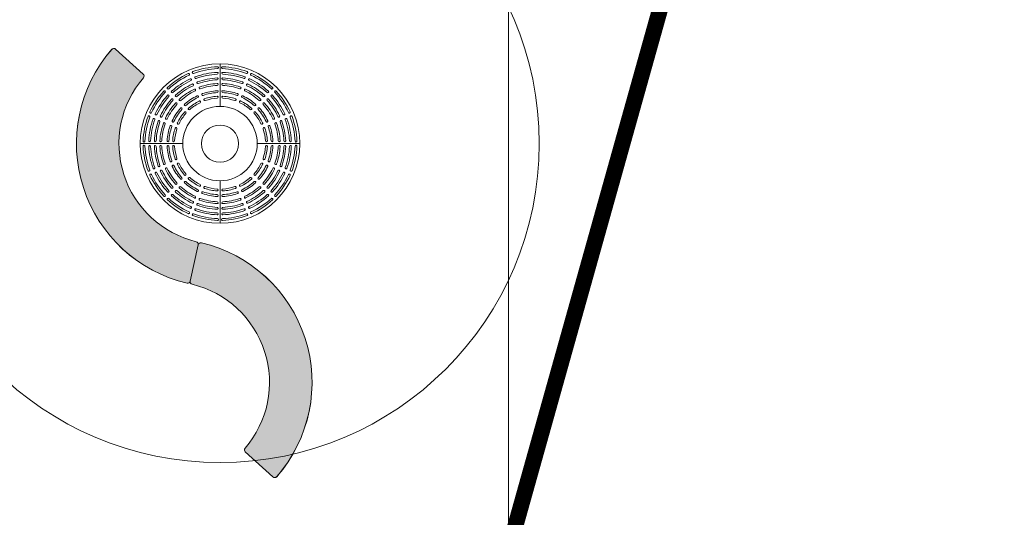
# Model space of a CAD drawing. Header units: millimetres. Extents: x 747415 to 1601423, y -236173 to 551995.
# Tile 184 of 256: x 1082421 to 1091656, y 12675 to 17348. Entities that reach past the tile are written whole.
import ezdxf
from ezdxf.enums import TextEntityAlignment as Align
from ezdxf.lldxf.tags import DXFTag

# ---------------------------------------------------------------- set-up
doc = ezdxf.new("R2010")
doc.units = ezdxf.units.MM
doc.header["$LTSCALE"] = 100
doc.header["$MEASUREMENT"] = 0
for name, color, linetype, lineweight in [('T--L9042_BOMEN', 84, 'CONTINUOUS', 0), ('T--L9064_ICT', 170, 'ICT_LEIDING', 0), ('T--L9071_TERREINMEUBILAIR_Bank', 250, 'CONTINUOUS', 0), ('T--L9072_BEWEGWIJZERING_Route_Dex_gebouw_vm', 240, 'CONTINUOUS', 0)]:
    doc.layers.add(name, color=color, linetype=linetype, lineweight=lineweight)
doc.layers.add('T--L9064_Glasvezel', color=54, linetype='CONTINUOUS')
doc.styles.get("Standard").update_dxf_attribs({"font": 'arial.ttf'})
doc.styles.add('vddonk Arial', font='arial.ttf')
tags = doc.linetypes.add('ICT_LEIDING', pattern='A,12.7,-5.08,["ICT",Standard,S=2.54,R=0,X=-2.54,Y=-1.27],-7.62', length=25.4).pattern_tags.tags
tags[6] = DXFTag(74, 10)
doc.dimstyles.new('Gebr vd Donk', dxfattribs={"dimtxt": 1.5, "dimasz": 1.5, "dimexe": 0, "dimexo": 0, "dimgap": 0.3, "dimtad": 1, "dimdec": 1, "dimzin": 0, "dimdsep": 46, "dimtxsty": 'vddonk Arial', "dimcen": 0.1, "dimclrd": 6, "dimclre": 6, "dimclrt": 6, "dimadec": 0, "dimazin": 0, "dimtfac": 1, "dimtdec": 1, "dimtmove": 0, "dimatfit": 0, "dimfxl": 1, "dimtolj": 1, "dimtzin": 0, "dimlwd": 18, "dimlwe": 18, "dimarcsym": 0})

# ---------------------------------------------------------------- blocks, each defined once
blk = doc.blocks.new('Loop Arc geel')
at = {"layer": 'T--L9071_TERREINMEUBILAIR_Bank'}
h = blk.add_hatch(color=9, dxfattribs=at)
h.dxf.hatch_style = 1
edge = h.paths.add_edge_path()
edge.add_line((0.1595085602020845, -0.0721044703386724), (-0.1595085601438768, 0.07210447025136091))
edge.add_ellipse((-0.1698063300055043, 0.04932387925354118), major_axis=(-0.02499998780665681, 0), ratio=1, start_angle=245.675062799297, end_angle=332.7364702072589)
edge.add_ellipse((-1.047651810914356, 0.4735819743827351), major_axis=(-0.9499995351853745, 0), ratio=1, start_angle=37.10569759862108, end_angle=154.2444279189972, ccw=False)
edge.add_ellipse((-1.824833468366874, -0.1151423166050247), major_axis=(-0.02499998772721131, 0), ratio=1, start_angle=218.6136553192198, end_angle=305.6750627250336)
edge.add_line((-1.839413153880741, -0.09483389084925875), (-2.123810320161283, -0.2990063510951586))
edge.add_ellipse((-2.10923063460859, -0.3193147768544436), major_axis=(-0.024999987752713, 0), ratio=1, start_angle=-54.32493720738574, end_angle=37.83728885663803)
edge.add_ellipse((-1.047651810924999, 0.4735819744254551), major_axis=(-1.34999933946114, 0), ratio=1, start_angle=36.77619521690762, end_angle=154.6139691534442)
edge.add_ellipse((0.1492107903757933, -0.09488506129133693), major_axis=(-0.02499998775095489, 0), ratio=1, start_angle=155.6750628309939, end_angle=245.6750628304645)
at = {"layer": 'T--L9071_TERREINMEUBILAIR_Bank', "extrusion": (0, 0, -1)}
blk.add_lwpolyline([(-0.1595085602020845, -0.0721044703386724), (0.1595085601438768, 0.07210447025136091, -0.3992701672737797), (0.1920290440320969, 0.06077596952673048, 0.5608223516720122), (1.805299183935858, -0.0995406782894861, -0.3992701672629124), (1.839413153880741, -0.09483389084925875), (2.123810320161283, -0.2990063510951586, -0.4253104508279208), (2.128974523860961, -0.3346502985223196, -0.5648387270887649), (-0.171991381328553, -0.1051828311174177, -0.4142135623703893)], format="xyb", close=True, dxfattribs=at)
blk = doc.blocks.new('Loop Arc oranje')
at = {"layer": 'T--L9071_TERREINMEUBILAIR_Bank'}
h = blk.add_hatch(color=9, dxfattribs=at)
h.dxf.hatch_style = 1
edge = h.paths.add_edge_path()
edge.add_ellipse((0.1462057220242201, 0.09945311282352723), major_axis=(-0.02499998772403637, 0), ratio=1, start_angle=116.0967354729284, end_angle=208.2589615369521)
edge.add_ellipse((-1.032508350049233, -0.5057476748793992), major_axis=(-1.34999933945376, 0), ratio=1, start_angle=207.1978678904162, end_angle=325.0356418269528)
edge.add_ellipse((-2.118095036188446, 0.2539472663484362), major_axis=(-0.02499998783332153, 0), ratio=1, start_angle=-33.90326456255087, end_angle=56.09673543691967)
edge.add_line((-2.132039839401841, 0.2331977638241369), (-1.841465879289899, 0.03791613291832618))
edge.add_ellipse((-1.827521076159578, 0.05866563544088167), major_axis=(-0.02499998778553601, 0), ratio=1, start_angle=56.09673559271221, end_angle=143.1581430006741)
edge.add_ellipse((-1.032508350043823, -0.5057476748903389), major_axis=(-0.9499995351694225, 0), ratio=1, start_angle=207.5273702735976, end_angle=324.6661005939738, ccw=False)
edge.add_ellipse((-0.1682001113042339, -0.05455050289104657), major_axis=(-0.02499998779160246, 0), ratio=1, start_angle=29.03532803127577, end_angle=116.0967354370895)
edge.add_line((-0.1572029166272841, -0.07700180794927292), (0.1572029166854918, 0.0770018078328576))
at = {"layer": 'T--L9071_TERREINMEUBILAIR_Bank', "extrusion": (0, 0, -1)}
blk.add_lwpolyline([(-0.1572029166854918, 0.0770018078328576, -0.4253104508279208), (-0.1682261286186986, 0.1112895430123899, -0.5648387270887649), (2.138844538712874, 0.2678920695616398, -0.4142135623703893), (2.132039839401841, 0.2331977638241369), (1.841465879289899, 0.03791613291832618, -0.3992701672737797), (1.807513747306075, 0.04367543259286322, 0.5608223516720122), (0.1900581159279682, -0.06668421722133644, -0.3992701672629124), (0.1572029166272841, -0.07700180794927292)], format="xyb", close=True, dxfattribs=at)
blk = doc.blocks.new('boom nieuw')
at = {"layer": 'T--L9042_BOMEN'}
for centre, radius in [((-2.842170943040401e-14, 8.575259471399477e-07), 0.4287631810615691), ((0, 0), 0.025)]:
    blk.add_circle(centre, radius, dxfattribs=at)
blk = doc.blocks.new('Boomrooster diameter700-1500')
at = {"layer": 'T--L9071_TERREINMEUBILAIR_Bank', "lineweight": 0, "flags": 128}
for points in [[(0, 0.3500000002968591), (0, 0.7500000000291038)], [(-0.75, -2.91038304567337e-11), (-0.3500000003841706, -8.731149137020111e-11)], [(0.3500000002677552, -2.91038304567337e-11), (0.7499999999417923, -8.731149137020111e-11)], [(-5.820766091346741e-11, -0.7499999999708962), (-5.820766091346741e-11, -0.3500000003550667)]]:
    blk.add_lwpolyline(points, dxfattribs=at)
for points in [[(-0.4825779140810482, 0.5151638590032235, -0.08034076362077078), (-0.2912747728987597, 0.6429885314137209, 0.4037046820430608), (-0.2868235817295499, 0.654306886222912), (-0.2868166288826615, 0.6542901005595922, 0.4248013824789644), (-0.298550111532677, 0.6589045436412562, 0.08034031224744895), (-0.4944982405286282, 0.5279761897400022, 0.4248013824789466), (-0.4947252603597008, 0.5153699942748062), (-0.4947381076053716, 0.5153828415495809, 0.403704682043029)], [(-0.2486991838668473, 0.6606239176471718, -0.08034076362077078), (-0.02304174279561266, 0.7055099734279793, 0.4037046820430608), (-0.01459803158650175, 0.7142633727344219), (-0.01459803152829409, 0.7142452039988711, 0.4248013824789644), (-0.02367248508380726, 0.7229986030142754, 0.08034031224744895), (-0.254809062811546, 0.6770226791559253, 0.4248013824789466), (-0.2598429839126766, 0.6654629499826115), (-0.259849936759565, 0.6654797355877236, 0.403704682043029)], [(-0.01750000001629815, 0.6614112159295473, 0.4258841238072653), (-0.02660655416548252, 0.6701633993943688, 0.07849501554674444), (-0.2318791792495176, 0.6293321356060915, 0.4258841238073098), (-0.2369432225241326, 0.617761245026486), (-0.2369501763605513, 0.617778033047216, 0.4026388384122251), (-0.2258295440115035, 0.61291105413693, -0.07849556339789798), (-0.02591161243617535, 0.6526772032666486, 0.4026388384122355), (-0.01750000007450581, 0.6614293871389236)], [(0.02304174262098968, 0.7055099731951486, -0.08034076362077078), (0.2486991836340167, 0.6606239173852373, 0.4037046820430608), (0.2598499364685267, 0.6654797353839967), (0.2598429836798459, 0.665462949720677, 0.4248013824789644), (0.2548090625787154, 0.6770226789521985, 0.08034031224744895), (0.02367248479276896, 0.722998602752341, 0.4248013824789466), (0.01459803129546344, 0.7142452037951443), (0.01459803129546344, 0.7142633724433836, 0.403704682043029)], [(0.2369432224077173, 0.6177612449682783, 0.4258841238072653), (0.2318791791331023, 0.6293321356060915, 0.07849501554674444), (0.02660655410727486, 0.6701633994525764, 0.4258841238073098), (0.01750000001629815, 0.6614112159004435), (0.01749999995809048, 0.661429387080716, 0.4026388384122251), (0.02591161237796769, 0.6526772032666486, -0.07849556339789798), (0.2258295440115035, 0.6129110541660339, 0.4026388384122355), (0.2369501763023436, 0.6177780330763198)], [(0.2912747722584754, 0.6429885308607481, -0.08034076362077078), (0.4825779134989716, 0.515163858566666, 0.4037046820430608), (0.4947381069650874, 0.5153828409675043), (0.4947252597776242, 0.5153699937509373, 0.4248013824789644), (0.4944982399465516, 0.5279761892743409, 0.08034031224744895), (0.2985501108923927, 0.6589045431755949, 0.4248013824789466), (0.2868166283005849, 0.6542900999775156), (0.2868235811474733, 0.654306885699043, 0.403704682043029)], [(-0.2692790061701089, 0.6043673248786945, 0.4258841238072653), (-0.2810416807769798, 0.6089683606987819, 0.07849501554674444), (-0.4550634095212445, 0.4926907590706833, 0.4258841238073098), (-0.4553139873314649, 0.4800627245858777), (-0.4553268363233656, 0.4800755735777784, 0.4026388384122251), (-0.4431901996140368, 0.4798347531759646, -0.07849556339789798), (-0.2737079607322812, 0.593079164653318, 0.4026388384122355), (-0.2692859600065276, 0.6043841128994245)], [(-0.4060573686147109, 0.4426595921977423, -0.07677517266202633), (-0.2535727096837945, 0.544546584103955, 0.4016455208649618), (-0.2491778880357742, 0.5558389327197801), (-0.2491709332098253, 0.5558221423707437, 0.4268946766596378), (-0.260960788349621, 0.5604105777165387, 0.07677452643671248), (-0.4178864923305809, 0.4555561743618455, 0.4268946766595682), (-0.4181591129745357, 0.4429078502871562), (-0.4181719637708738, 0.4429207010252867, 0.4016455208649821)], [(-0.205749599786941, 0.564355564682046, -0.07677517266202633), (-0.02588168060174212, 0.6001335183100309, 0.4016455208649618), (-0.01750000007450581, 0.6088844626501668), (-0.01750000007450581, 0.6088662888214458, 0.4268946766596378), (-0.02663648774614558, 0.6176172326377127, 0.07677452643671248), (-0.2117429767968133, 0.5807972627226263, 0.4268946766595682), (-0.2168351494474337, 0.569216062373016), (-0.2168421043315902, 0.5692328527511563, 0.4016455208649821)], [(-0.1856717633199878, 0.5157904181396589, -0.07473069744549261), (-0.02584610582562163, 0.5475817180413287, 0.4004656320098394), (-0.01750000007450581, 0.5563310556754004), (-0.01750000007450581, 0.5563128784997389, 0.4280969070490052), (-0.02667206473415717, 0.5650622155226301, 0.07472992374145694), (-0.1915981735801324, 0.5322563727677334, 0.4280969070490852), (-0.1967238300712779, 0.520663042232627), (-0.1967307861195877, 0.5206798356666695, 0.4004656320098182)], [(0.02588168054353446, 0.6001335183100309, -0.07677517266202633), (0.2057495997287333, 0.5643555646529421, 0.4016455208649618), (0.2168421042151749, 0.569232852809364), (0.2168351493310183, 0.5692160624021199, 0.4268946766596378), (0.2117429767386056, 0.5807972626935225, 0.07677452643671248), (0.02663648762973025, 0.6176172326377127, 0.4268946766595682), (0.01749999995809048, 0.6088662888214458), (0.01750000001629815, 0.6088844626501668, 0.4016455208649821)], [(0.02584610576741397, 0.5475817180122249, -0.07473069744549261), (0.1856717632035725, 0.515790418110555, 0.4004656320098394), (0.1967307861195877, 0.5206798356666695), (0.1967238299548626, 0.5206630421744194, 0.4280969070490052), (0.1915981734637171, 0.5322563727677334, 0.07472992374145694), (0.02667206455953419, 0.5650622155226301, 0.4280969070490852), (0.01749999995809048, 0.5563128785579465), (0.01750000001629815, 0.5563310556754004, 0.4004656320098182)], [(0.2535727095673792, 0.5445465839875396, -0.07677517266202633), (0.4060573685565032, 0.4426595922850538, 0.4016455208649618), (0.4181719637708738, 0.4429207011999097), (0.418159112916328, 0.4429078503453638, 0.4268946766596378), (0.4178864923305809, 0.4555561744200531, 0.07677452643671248), (0.2609607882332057, 0.560410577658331, 0.4268946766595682), (0.2491709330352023, 0.5558221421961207), (0.2491778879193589, 0.5558389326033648, 0.4016455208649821)], [(0.4553139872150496, 0.4800627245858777, 0.4258841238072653), (0.4550634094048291, 0.4926907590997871, 0.07849501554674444), (0.2810416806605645, 0.6089683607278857, 0.4258841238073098), (0.2692790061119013, 0.6043673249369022), (0.2692859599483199, 0.6043841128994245, 0.4026388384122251), (0.2737079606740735, 0.593079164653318, -0.07849556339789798), (0.4431901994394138, 0.4798347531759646, 0.4026388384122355), (0.4553268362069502, 0.4800755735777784)], [(-0.6429885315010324, 0.2912747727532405, -0.08034076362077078), (-0.5151638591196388, 0.4825779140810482, 0.4037046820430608), (-0.5153828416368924, 0.4947381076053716), (-0.5153699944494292, 0.4947252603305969, 0.4248013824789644), (-0.5279761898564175, 0.4944982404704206, 0.08034031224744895), (-0.658904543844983, 0.2985501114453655, 0.4248013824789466), (-0.6542901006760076, 0.28681662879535), (-0.6543068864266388, 0.2868235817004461, 0.403704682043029)], [(-0.3689227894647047, 0.4054747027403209, -0.07473069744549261), (-0.2334291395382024, 0.4960086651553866, 0.4004656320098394), (-0.2290665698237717, 0.507285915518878), (-0.2290596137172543, 0.5072691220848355, 0.4280969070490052), (-0.2408817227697, 0.5118424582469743, 0.07472992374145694), (-0.3806993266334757, 0.4184193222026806, 0.4280969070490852), (-0.3809982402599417, 0.4057469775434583), (-0.3810110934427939, 0.4057598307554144, 0.4004656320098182)], [(-0.1599094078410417, 0.4534460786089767, -0.07146497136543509), (-0.02578927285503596, 0.4801242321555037, 0.398582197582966), (-0.01750000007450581, 0.4888707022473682), (-0.01750000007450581, 0.4888525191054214, 0.4300202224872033), (-0.02672890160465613, 0.4975989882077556, 0.07146397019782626), (-0.16572860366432, 0.4699502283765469, 0.4300202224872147), (-0.1709078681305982, 0.4583377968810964), (-0.1709148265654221, 0.4583545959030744, 0.3985821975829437)], [(0.02578927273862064, 0.4801242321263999, -0.07146497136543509), (0.159909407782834, 0.4534460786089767, 0.398582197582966), (0.1709148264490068, 0.4583545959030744), (0.1709078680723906, 0.4583377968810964, 0.4300202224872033), (0.1657286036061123, 0.4699502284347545, 0.07146397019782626), (0.02672890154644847, 0.4975989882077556, 0.4300202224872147), (0.01749999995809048, 0.4888525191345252), (0.01749999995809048, 0.4888707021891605, 0.3985821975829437)], [(0.2334291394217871, 0.4960086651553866, -0.07473069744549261), (0.368922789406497, 0.4054747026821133, 0.4004656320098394), (0.3810110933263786, 0.4057598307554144), (0.380998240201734, 0.4057469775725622, 0.4280969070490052), (0.3806993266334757, 0.418419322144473, 0.07472992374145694), (0.2408817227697, 0.5118424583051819, 0.4280969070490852), (0.2290596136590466, 0.5072691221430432), (0.2290665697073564, 0.5072859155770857, 0.4004656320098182)], [(0.5151638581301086, 0.4825779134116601, -0.08034076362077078), (0.6429885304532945, 0.2912747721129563, 0.4037046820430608), (0.6543068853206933, 0.2868235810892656), (0.6542900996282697, 0.286816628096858, 0.4248013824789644), (0.6589045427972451, 0.2985501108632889, 0.08034031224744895), (0.5279761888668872, 0.4944982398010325, 0.4248013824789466), (0.515369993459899, 0.494725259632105), (0.5153828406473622, 0.4947381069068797, 0.403704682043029)], [(-0.4800627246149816, 0.4553139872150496, 0.4258841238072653), (-0.4926907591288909, 0.4550634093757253, 0.07849501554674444), (-0.6089683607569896, 0.2810416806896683, 0.4258841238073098), (-0.604367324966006, 0.2692790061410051), (-0.604384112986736, 0.2692859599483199, 0.4026388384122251), (-0.5930791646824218, 0.2737079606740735, -0.07849556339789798), (-0.4798347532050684, 0.4431901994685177, 0.4026388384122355), (-0.4800755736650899, 0.4553268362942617)], [(-0.5445465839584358, 0.2535727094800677, -0.07677517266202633), (-0.4426595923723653, 0.406057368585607, 0.4016455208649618), (-0.4429207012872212, 0.4181719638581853), (-0.442907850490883, 0.4181591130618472, 0.4268946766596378), (-0.4555561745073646, 0.4178864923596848, 0.07677452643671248), (-0.5604105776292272, 0.2609607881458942, 0.4268946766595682), (-0.5558221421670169, 0.2491709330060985), (-0.555838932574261, 0.2491778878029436, 0.4016455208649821)], [(-0.496008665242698, 0.2334291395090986, -0.07473069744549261), (-0.4054747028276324, 0.3689227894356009, 0.4004656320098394), (-0.4057598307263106, 0.3810110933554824), (-0.405746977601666, 0.3809982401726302, 0.4280969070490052), (-0.4184193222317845, 0.3806993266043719, 0.07472992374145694), (-0.5118424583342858, 0.2408817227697, 0.4280969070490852), (-0.5072691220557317, 0.2290596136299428), (-0.5072859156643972, 0.2290665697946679, 0.4004656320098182)], [(-0.3212633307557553, 0.3577348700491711, -0.07146497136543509), (-0.2075617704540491, 0.4337078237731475, 0.398582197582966), (-0.2032506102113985, 0.4449606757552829), (-0.2032436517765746, 0.4449438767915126, 0.4300202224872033), (-0.215117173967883, 0.4494928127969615, 0.07146397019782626), (-0.3329554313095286, 0.3707558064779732, 0.4300202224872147), (-0.3332965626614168, 0.3580452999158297), (-0.3333094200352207, 0.3580581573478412, 0.3985821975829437)], [(-0.2841224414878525, 0.320514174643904, -0.0682226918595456), (-0.187387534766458, 0.3851503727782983, 0.3967138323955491), (-0.1831272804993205, 0.3963786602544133), (-0.1831203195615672, 0.3963618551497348, 0.4319332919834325), (-0.195044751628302, 0.4008862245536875, 0.06822143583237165), (-0.2957301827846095, 0.3336103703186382, 0.4319332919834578), (-0.2961134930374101, 0.3208622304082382), (-0.2961263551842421, 0.3208750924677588, 0.3967138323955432)], [(-0.1398394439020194, 0.4048454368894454, -0.0682226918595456), (-0.02573284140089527, 0.4275426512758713, 0.3967138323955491), (-0.01750000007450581, 0.4362859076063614), (-0.01750000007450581, 0.4362677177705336, 0.4319332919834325), (-0.02678533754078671, 0.4450109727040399, 0.06822143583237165), (-0.1455519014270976, 0.4213868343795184, 0.4319332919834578), (-0.1507845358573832, 0.4097557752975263), (-0.1507914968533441, 0.4097725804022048, 0.3967138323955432)], [(0.02573284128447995, 0.427542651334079, -0.0682226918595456), (0.1398394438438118, 0.4048454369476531, 0.3967138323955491), (0.1507914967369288, 0.4097725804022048), (0.1507845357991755, 0.4097557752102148, 0.4319332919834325), (0.14555190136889, 0.4213868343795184, 0.06822143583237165), (0.02678533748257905, 0.4450109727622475, 0.4319332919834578), (0.01749999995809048, 0.4362677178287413), (0.01749999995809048, 0.4362859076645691, 0.3967138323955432)], [(0.1873875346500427, 0.385150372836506, -0.0682226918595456), (0.2841224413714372, 0.3205141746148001, 0.3967138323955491), (0.2961263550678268, 0.3208750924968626), (0.2961134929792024, 0.3208622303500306, 0.4319332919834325), (0.2957301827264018, 0.3336103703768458, 0.06822143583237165), (0.1950447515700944, 0.4008862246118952, 0.4319332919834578), (0.1831203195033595, 0.3963618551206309), (0.1831272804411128, 0.3963786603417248, 0.3967138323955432)], [(0.2075617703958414, 0.4337078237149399, -0.07146497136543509), (0.32126333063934, 0.3577348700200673, 0.398582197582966), (0.3333094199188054, 0.3580581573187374), (0.3332965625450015, 0.3580452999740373, 0.4300202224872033), (0.332955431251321, 0.3707558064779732, 0.07146397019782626), (0.2151171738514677, 0.4494928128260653, 0.4300202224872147), (0.2032436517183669, 0.4449438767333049), (0.2032506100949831, 0.4449606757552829, 0.3985821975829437)], [(0.4054747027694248, 0.3689227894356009, -0.07473069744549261), (0.4960086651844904, 0.2334291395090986, 0.4004656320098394), (0.5072859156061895, 0.2290665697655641), (0.5072691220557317, 0.2290596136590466, 0.4280969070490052), (0.5118424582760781, 0.2408817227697, 0.07472992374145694), (0.4184193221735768, 0.3806993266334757, 0.4280969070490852), (0.4057469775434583, 0.380998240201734), (0.4057598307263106, 0.3810110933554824, 0.4004656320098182)], [(0.44265959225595, 0.406057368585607, -0.07677517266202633), (0.5445465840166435, 0.253572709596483, 0.4016455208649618), (0.5558389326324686, 0.2491778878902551), (0.5558221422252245, 0.2491709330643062, 0.4268946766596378), (0.5604105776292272, 0.2609607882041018, 0.07677452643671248), (0.4555561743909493, 0.4178864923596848, 0.4268946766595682), (0.4429078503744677, 0.4181591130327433), (0.4429207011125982, 0.4181719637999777, 0.4016455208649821)], [(0.6043673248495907, 0.2692790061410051, 0.4258841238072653), (0.6089683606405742, 0.2810416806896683, 0.07849501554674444), (0.4926907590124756, 0.4550634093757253, 0.4258841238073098), (0.4800627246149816, 0.4553139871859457), (0.4800755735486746, 0.4553268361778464, 0.4026388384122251), (0.4798347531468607, 0.4431901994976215, -0.07849556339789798), (0.5930791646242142, 0.2737079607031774, 0.4026388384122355), (0.6043841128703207, 0.2692859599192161)], [(-0.4337078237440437, 0.2075617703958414, -0.07146497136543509), (-0.3577348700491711, 0.3212633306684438, 0.398582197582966), (-0.358058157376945, 0.3333094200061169), (-0.3580453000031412, 0.3332965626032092, 0.4300202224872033), (-0.3707558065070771, 0.3329554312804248, 0.07146397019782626), (-0.4494928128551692, 0.2151171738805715, 0.4300202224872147), (-0.4449438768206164, 0.2032436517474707), (-0.4449606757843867, 0.203250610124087, 0.3985821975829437)], [(-0.3851503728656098, 0.1873875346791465, -0.0682226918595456), (-0.320514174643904, 0.284122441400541, 0.3967138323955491), (-0.3208750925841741, 0.2961263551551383), (-0.3208622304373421, 0.2961134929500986, 0.4319332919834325), (-0.3336103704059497, 0.2957301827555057, 0.06822143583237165), (-0.400886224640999, 0.1950447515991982, 0.4319332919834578), (-0.3963618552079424, 0.1831203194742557), (-0.3963786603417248, 0.1831272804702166, 0.3967138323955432)], [(0.320514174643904, 0.2841224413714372, -0.0682226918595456), (0.3851503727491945, 0.1873875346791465, 0.3967138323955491), (0.3963786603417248, 0.1831272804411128), (0.3963618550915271, 0.1831203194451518, 0.4319332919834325), (0.4008862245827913, 0.1950447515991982, 0.06822143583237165), (0.3336103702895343, 0.2957301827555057, 0.4319332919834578), (0.3208622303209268, 0.2961134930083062), (0.3208750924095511, 0.2961263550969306, 0.3967138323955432)], [(0.3577348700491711, 0.3212633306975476, -0.07146497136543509), (0.433707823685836, 0.2075617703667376, 0.398582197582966), (0.444960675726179, 0.203250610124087), (0.4449438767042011, 0.2032436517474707, 0.4300202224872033), (0.4494928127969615, 0.2151171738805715, 0.07146397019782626), (0.3707558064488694, 0.3329554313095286, 0.4300202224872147), (0.3580452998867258, 0.3332965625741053), (0.3580581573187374, 0.3333094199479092, 0.3985821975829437)], [(-0.7055099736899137, 0.02304174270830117, -0.08034076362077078), (-0.6606239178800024, 0.2486991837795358, 0.4037046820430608), (-0.6654797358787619, 0.2598499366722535), (-0.6654629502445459, 0.2598429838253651, 0.4248013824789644), (-0.6770226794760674, 0.2548090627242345, 0.08034031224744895), (-0.7229986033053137, 0.02367248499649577, 0.4248013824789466), (-0.7142452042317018, 0.0145980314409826), (-0.7142633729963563, 0.01459803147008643, 0.403704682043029)], [(-0.6177612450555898, 0.2369432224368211, 0.4258841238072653), (-0.6293321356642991, 0.2318791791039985, 0.07849501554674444), (-0.6701633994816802, 0.02660655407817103, 0.4258841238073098), (-0.6614112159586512, 0.01750000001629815), (-0.6614293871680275, 0.01749999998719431, 0.4026388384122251), (-0.6526772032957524, 0.02591161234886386, -0.07849556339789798), (-0.6129110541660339, 0.2258295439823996, 0.4026388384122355), (-0.6177780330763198, 0.2369501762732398)], [(-0.6001335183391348, 0.02588168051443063, -0.07677517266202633), (-0.5643555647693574, 0.2057495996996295, 0.4016455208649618), (-0.5692328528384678, 0.2168421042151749), (-0.569216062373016, 0.2168351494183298, 0.4268946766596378), (-0.5807972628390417, 0.211742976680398, 0.07677452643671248), (-0.6176172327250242, 0.02663648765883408, 0.4268946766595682), (-0.6088662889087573, 0.01749999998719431), (-0.6088844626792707, 0.01749999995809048, 0.4016455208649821)], [(-0.5475817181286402, 0.02584610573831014, -0.07473069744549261), (-0.5157904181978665, 0.1856717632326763, 0.4004656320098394), (-0.520679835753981, 0.1967307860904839), (-0.5206630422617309, 0.1967238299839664, 0.4280969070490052), (-0.5322563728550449, 0.1915981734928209, 0.07472992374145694), (-0.565062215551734, 0.02667206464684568, 0.4280969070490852), (-0.5563128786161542, 0.01749999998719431), (-0.5563310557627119, 0.01749999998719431, 0.4004656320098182)], [(0.5157904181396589, 0.1856717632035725, -0.07473069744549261), (0.5475817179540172, 0.02584610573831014, 0.4004656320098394), (0.5563310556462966, 0.01750000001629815), (0.5563128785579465, 0.01750000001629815, 0.4280969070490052), (0.5650622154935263, 0.02667206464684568, 0.07472992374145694), (0.5322563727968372, 0.1915981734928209, 0.4280969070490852), (0.5206630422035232, 0.1967238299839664), (0.5206798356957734, 0.1967307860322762, 0.4004656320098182)], [(0.5643555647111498, 0.2057495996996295, -0.07677517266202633), (0.6001335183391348, 0.02588168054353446, 0.4016455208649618), (0.608884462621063, 0.01749999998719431), (0.608866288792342, 0.01749999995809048, 0.4268946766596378), (0.6176172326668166, 0.02663648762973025, 0.07677452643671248), (0.5807972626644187, 0.2117429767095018, 0.4268946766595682), (0.5692160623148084, 0.2168351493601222), (0.5692328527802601, 0.2168421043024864, 0.4016455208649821)], [(0.6614112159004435, 0.01749999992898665, 0.4258841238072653), (0.6701633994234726, 0.02660655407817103, 0.07849501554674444), (0.6293321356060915, 0.2318791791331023, 0.4258841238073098), (0.6177612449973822, 0.2369432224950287), (0.6177780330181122, 0.2369501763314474, 0.4026388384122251), (0.6129110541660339, 0.2258295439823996, -0.07849556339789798), (0.6526772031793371, 0.02591161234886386, 0.4026388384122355), (0.6614293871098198, 0.01749999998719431)], [(0.6606239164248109, 0.248699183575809, -0.08034076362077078), (0.7055099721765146, 0.0230417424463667, 0.4037046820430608), (0.7142633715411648, 0.01459803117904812), (0.7142452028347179, 0.01459803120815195, 0.4248013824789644), (0.7229986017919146, 0.02367248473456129, 0.08034031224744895), (0.6770226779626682, 0.2548090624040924, 0.4248013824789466), (0.6654629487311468, 0.2598429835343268), (0.6654797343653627, 0.2598499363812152, 0.403704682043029)], [(-0.4801242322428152, 0.02578927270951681, -0.07146497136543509), (-0.4534460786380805, 0.1599094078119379, 0.398582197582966), (-0.4583545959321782, 0.1709148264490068), (-0.4583377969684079, 0.1709078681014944, 0.4300202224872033), (-0.4699502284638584, 0.1657286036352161, 0.07146397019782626), (-0.4975989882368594, 0.02672890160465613, 0.4300202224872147), (-0.4888525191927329, 0.01749999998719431), (-0.488870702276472, 0.01749999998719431, 0.3985821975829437)], [(-0.4275426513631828, 0.02573284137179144, -0.0682226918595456), (-0.4048454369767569, 0.1398394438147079, 0.3967138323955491), (-0.4097725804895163, 0.1507914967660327), (-0.4097557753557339, 0.1507845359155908, 0.4319332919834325), (-0.4213868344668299, 0.1455519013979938, 0.06822143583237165), (-0.445010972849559, 0.02678533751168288, 0.4319332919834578), (-0.4362677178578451, 0.01749999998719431), (-0.4362859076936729, 0.01750000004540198, 0.3967138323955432)], [(0.4048454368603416, 0.1398394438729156, -0.0682226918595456), (0.4275426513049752, 0.02573284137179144, 0.3967138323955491), (0.4362859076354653, 0.01749999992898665), (0.4362677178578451, 0.01749999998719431, 0.4319332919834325), (0.4450109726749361, 0.02678533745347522, 0.06822143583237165), (0.4213868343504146, 0.1455519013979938, 0.4319332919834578), (0.4097557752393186, 0.1507845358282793), (0.4097725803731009, 0.1507914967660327, 0.3967138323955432)], [(0.4534460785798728, 0.1599094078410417, -0.07146497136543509), (0.4801242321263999, 0.02578927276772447, 0.398582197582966), (0.4888707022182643, 0.01750000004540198), (0.4888525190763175, 0.01749999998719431, 0.4300202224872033), (0.4975989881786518, 0.02672890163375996, 0.07146397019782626), (0.4699502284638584, 0.1657286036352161, 0.4300202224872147), (0.4583377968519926, 0.1709078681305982), (0.4583545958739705, 0.170914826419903, 0.3985821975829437)], [(-0.6606239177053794, -0.2486991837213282, -0.08034076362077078), (-0.7055099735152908, -0.02304174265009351, 0.4037046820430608), (-0.7142633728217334, -0.01459803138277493), (-0.7142452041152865, -0.01459803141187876, 0.4248013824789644), (-0.7229986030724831, -0.02367248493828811, 0.08034031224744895), (-0.6770226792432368, -0.2548090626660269, 0.4248013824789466), (-0.6654629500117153, -0.2598429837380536), (-0.6654797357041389, -0.2598499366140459, 0.403704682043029)], [(-0.6614112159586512, -0.01750000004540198, 0.4258841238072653), (-0.6701633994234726, -0.02660655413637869, 0.07849501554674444), (-0.6293321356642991, -0.2318791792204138, 0.4258841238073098), (-0.6177612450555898, -0.2369432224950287), (-0.6177780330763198, -0.2369501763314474, 0.4026388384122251), (-0.6129110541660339, -0.2258295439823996, -0.07849556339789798), (-0.6526772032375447, -0.02591161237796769, 0.4026388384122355), (-0.6614293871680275, -0.01750000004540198)], [(-0.5643555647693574, -0.2057495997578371, -0.07677517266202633), (-0.6001335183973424, -0.02588168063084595, 0.4016455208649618), (-0.6088844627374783, -0.01750000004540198), (-0.6088662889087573, -0.01750000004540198, 0.4268946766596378), (-0.6176172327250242, -0.02663648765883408, 0.07677452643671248), (-0.5807972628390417, -0.2117429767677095, 0.4268946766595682), (-0.5692160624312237, -0.2168351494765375), (-0.5692328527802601, -0.2168421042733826, 0.4016455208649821)], [(-0.5157904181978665, -0.185671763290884, -0.07473069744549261), (-0.5475817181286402, -0.0258461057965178, 0.4004656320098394), (-0.5563310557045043, -0.01750000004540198), (-0.5563128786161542, -0.01750000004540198, 0.4280969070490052), (-0.5650622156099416, -0.02667206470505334, 0.07472992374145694), (-0.5322563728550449, -0.1915981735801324, 0.4280969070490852), (-0.5206630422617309, -0.1967238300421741), (-0.520679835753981, -0.1967307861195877, 0.4004656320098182)], [(-0.4534460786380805, -0.1599094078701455, -0.07146497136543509), (-0.4801242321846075, -0.02578927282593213, 0.398582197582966), (-0.488870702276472, -0.01750000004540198), (-0.4888525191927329, -0.01750000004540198, 0.4300202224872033), (-0.4975989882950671, -0.02672890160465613, 0.07146397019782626), (-0.469950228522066, -0.16572860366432, 0.4300202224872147), (-0.4583377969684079, -0.1709078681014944), (-0.4583545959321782, -0.1709148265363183, 0.3985821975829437)], [(-0.4048454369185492, -0.1398394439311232, -0.0682226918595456), (-0.4275426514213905, -0.02573284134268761, 0.3967138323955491), (-0.4362859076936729, -0.01749999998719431), (-0.4362677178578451, -0.01750000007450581, 0.4319332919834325), (-0.4450109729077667, -0.02678533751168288, 0.06822143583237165), (-0.4213868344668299, -0.1455519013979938, 0.4319332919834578), (-0.4097557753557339, -0.1507845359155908), (-0.4097725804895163, -0.1507914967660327, 0.3967138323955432)], [(0.4275426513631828, -0.02573284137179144, -0.0682226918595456), (0.4048454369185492, -0.1398394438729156, 0.3967138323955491), (0.4097725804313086, -0.1507914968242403), (0.4097557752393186, -0.150784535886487, 0.4319332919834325), (0.4213868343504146, -0.1455519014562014, 0.06822143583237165), (0.4450109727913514, -0.02678533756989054, 0.4319332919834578), (0.4362677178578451, -0.01750000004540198), (0.4362859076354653, -0.01750000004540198, 0.3967138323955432)], [(0.4801242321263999, -0.02578927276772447, -0.07146497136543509), (0.4534460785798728, -0.1599094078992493, 0.398582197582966), (0.4583545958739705, -0.1709148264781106), (0.4583377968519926, -0.1709078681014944, 0.4300202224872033), (0.4699502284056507, -0.1657286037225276, 0.07146397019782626), (0.4975989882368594, -0.02672890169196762, 0.4300202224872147), (0.4888525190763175, -0.01750000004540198), (0.4888707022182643, -0.01749999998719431, 0.3985821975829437)], [(0.5475817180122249, -0.0258461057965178, -0.07473069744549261), (0.5157904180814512, -0.1856717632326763, 0.4004656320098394), (0.5206798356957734, -0.1967307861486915), (0.5206630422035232, -0.1967238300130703, 0.4280969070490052), (0.5322563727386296, -0.1915981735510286, 0.07472992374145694), (0.5650622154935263, -0.02667206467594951, 0.4280969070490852), (0.5563128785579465, -0.01750000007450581), (0.5563310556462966, -0.01750000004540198, 0.4004656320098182)], [(0.6001335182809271, -0.02588168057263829, -0.07677517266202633), (0.5643555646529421, -0.2057495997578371, 0.4016455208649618), (0.5692328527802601, -0.2168421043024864), (0.5692160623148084, -0.2168351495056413, 0.4268946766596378), (0.5807972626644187, -0.2117429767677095, 0.07677452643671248), (0.6176172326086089, -0.02663648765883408, 0.4268946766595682), (0.608866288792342, -0.01750000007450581), (0.608884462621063, -0.01750000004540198, 0.4016455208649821)], [(0.6177612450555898, -0.2369432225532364, 0.4258841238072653), (0.6293321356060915, -0.2318791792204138, 0.07849501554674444), (0.6701633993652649, -0.02660655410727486, 0.4258841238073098), (0.6614112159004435, -0.01750000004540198), (0.6614293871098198, -0.01750000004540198, 0.4026388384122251), (0.6526772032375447, -0.02591161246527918, -0.07849556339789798), (0.6129110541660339, -0.2258295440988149, 0.4026388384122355), (0.6177780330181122, -0.2369501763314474)], [(0.7055099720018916, -0.02304174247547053, -0.08034076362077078), (0.6606239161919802, -0.2486991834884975, 0.4037046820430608), (0.6654797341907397, -0.2598499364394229), (0.6654629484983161, -0.2598429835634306, 0.4248013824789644), (0.6770226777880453, -0.2548090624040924, 0.08034031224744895), (0.7229986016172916, -0.02367248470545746, 0.4248013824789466), (0.7142452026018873, -0.01459803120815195), (0.7142633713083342, -0.01459803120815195, 0.403704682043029)], [(-0.320514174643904, -0.284122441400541, -0.0682226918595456), (-0.3851503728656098, -0.1873875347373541, 0.3967138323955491), (-0.3963786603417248, -0.1831272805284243), (-0.3963618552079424, -0.1831203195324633, 0.4319332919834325), (-0.4008862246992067, -0.1950447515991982, 0.06822143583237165), (-0.3336103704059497, -0.2957301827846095, 0.4319332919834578), (-0.3208622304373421, -0.2961134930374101), (-0.3208750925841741, -0.2961263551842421, 0.3967138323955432)], [(0.3851503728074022, -0.1873875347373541, -0.0682226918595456), (0.3205141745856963, -0.2841224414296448, 0.3967138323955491), (0.3208750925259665, -0.2961263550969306), (0.3208622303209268, -0.2961134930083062, 0.4319332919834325), (0.3336103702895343, -0.2957301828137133, 0.06822143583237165), (0.4008862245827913, -0.1950447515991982, 0.4319332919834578), (0.3963618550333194, -0.1831203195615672), (0.3963786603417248, -0.1831272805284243, 0.3967138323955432)], [(-0.6043673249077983, -0.2692790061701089, 0.4258841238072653), (-0.6089683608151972, -0.2810416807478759, 0.07849501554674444), (-0.4926907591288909, -0.4550634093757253, 0.4258841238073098), (-0.4800627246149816, -0.4553139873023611), (-0.4800755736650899, -0.4553268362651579, 0.4026388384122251), (-0.4798347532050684, -0.4431901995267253, -0.07849556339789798), (-0.5930791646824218, -0.2737079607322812, 0.4026388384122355), (-0.604384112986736, -0.2692859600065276)], [(-0.4426595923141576, -0.4060573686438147, -0.07677517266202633), (-0.5445465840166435, -0.2535727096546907, 0.4016455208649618), (-0.5558389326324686, -0.2491778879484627), (-0.5558221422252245, -0.2491709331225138, 0.4268946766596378), (-0.5604105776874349, -0.2609607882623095, 0.07677452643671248), (-0.4555561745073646, -0.4178864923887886, 0.4268946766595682), (-0.4429078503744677, -0.4181591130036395), (-0.4429207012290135, -0.4181719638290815, 0.4016455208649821)], [(-0.4054747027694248, -0.3689227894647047, -0.07473069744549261), (-0.4960086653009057, -0.2334291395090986, 0.4004656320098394), (-0.5072859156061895, -0.2290665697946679), (-0.507269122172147, -0.2290596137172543, 0.4280969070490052), (-0.5118424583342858, -0.2408817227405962, 0.07472992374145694), (-0.4184193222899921, -0.3806993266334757, 0.4280969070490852), (-0.405746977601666, -0.380998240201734), (-0.4057598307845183, -0.3810110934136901, 0.4004656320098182)], [(-0.3577348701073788, -0.3212633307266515, -0.07146497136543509), (-0.4337078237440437, -0.2075617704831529, 0.398582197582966), (-0.4449606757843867, -0.203250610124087), (-0.4449438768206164, -0.2032436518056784, 0.4300202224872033), (-0.4494928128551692, -0.2151171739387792, 0.07146397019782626), (-0.3707558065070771, -0.3329554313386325, 0.4300202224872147), (-0.3580453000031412, -0.3332965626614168), (-0.358058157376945, -0.3333094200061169, 0.3985821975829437)], [(0.4337078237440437, -0.2075617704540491, -0.07146497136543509), (0.3577348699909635, -0.3212633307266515, 0.398582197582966), (0.3580581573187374, -0.3333094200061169), (0.3580452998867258, -0.3332965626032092, 0.4300202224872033), (0.3707558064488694, -0.3329554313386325, 0.07146397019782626), (0.4494928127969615, -0.2151171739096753, 0.4300202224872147), (0.4449438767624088, -0.2032436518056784), (0.4449606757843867, -0.203250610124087, 0.3985821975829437)], [(0.4960086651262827, -0.2334291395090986, -0.07473069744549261), (0.4054747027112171, -0.368922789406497, 0.4004656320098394), (0.4057598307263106, -0.3810110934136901), (0.4057469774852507, -0.3809982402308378, 0.4280969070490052), (0.4184193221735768, -0.3806993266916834, 0.07472992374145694), (0.5118424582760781, -0.2408817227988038, 0.4280969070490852), (0.5072691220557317, -0.2290596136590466), (0.5072859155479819, -0.2290665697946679, 0.4004656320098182)], [(0.5445465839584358, -0.2535727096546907, -0.07677517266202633), (0.44265959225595, -0.406057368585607, 0.4016455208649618), (0.4429207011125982, -0.4181719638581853), (0.44290785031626, -0.4181591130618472, 0.4268946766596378), (0.4555561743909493, -0.4178864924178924, 0.07677452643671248), (0.5604105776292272, -0.2609607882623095, 0.4268946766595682), (0.5558221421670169, -0.2491709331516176), (0.555838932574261, -0.2491778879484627, 0.4016455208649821)], [(0.4800627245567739, -0.4553139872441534, 0.4258841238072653), (0.4926907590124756, -0.455063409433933, 0.07849501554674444), (0.6089683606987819, -0.2810416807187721, 0.4258841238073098), (0.6043673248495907, -0.2692790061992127), (0.6043841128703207, -0.2692859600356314, 0.4026388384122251), (0.5930791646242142, -0.273707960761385, -0.07849556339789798), (0.4798347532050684, -0.4431901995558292, 0.4026388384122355), (0.4800755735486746, -0.4553268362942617)], [(-0.5151638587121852, -0.4825779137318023, -0.08034076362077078), (-0.6429885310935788, -0.2912747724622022, 0.4037046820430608), (-0.6543068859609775, -0.2868235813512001), (-0.6542901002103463, -0.286816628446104, 0.4248013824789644), (-0.6589045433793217, -0.2985501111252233, 0.08034031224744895), (-0.5279761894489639, -0.4944982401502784, 0.4248013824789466), (-0.5153699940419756, -0.4947252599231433), (-0.5153828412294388, -0.4947381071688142, 0.403704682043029)], [(-0.2075617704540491, -0.4337078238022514, -0.07146497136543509), (-0.3212633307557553, -0.3577348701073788, 0.398582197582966), (-0.3333094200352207, -0.3580581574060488), (-0.3332965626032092, -0.3580452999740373, 0.4300202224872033), (-0.3329554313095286, -0.3707558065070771, 0.07146397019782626), (-0.2151171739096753, -0.4494928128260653, 0.4300202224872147), (-0.2032436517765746, -0.4449438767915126), (-0.2032506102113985, -0.4449606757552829, 0.3985821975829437)], [(-0.187387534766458, -0.385150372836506, -0.0682226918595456), (-0.2841224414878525, -0.3205141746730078, 0.3967138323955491), (-0.2961263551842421, -0.3208750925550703), (-0.2961134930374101, -0.3208622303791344, 0.4319332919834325), (-0.2957301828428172, -0.3336103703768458, 0.06822143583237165), (-0.195044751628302, -0.400886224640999, 0.4319332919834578), (-0.1831203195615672, -0.3963618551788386), (-0.1831272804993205, -0.3963786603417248, 0.3967138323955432)], [(0.2841224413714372, -0.3205141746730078, -0.0682226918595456), (0.1873875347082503, -0.385150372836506, 0.3967138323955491), (0.1831272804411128, -0.3963786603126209), (0.1831203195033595, -0.3963618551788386, 0.4319332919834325), (0.1950447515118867, -0.4008862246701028, 0.06822143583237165), (0.2957301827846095, -0.3336103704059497, 0.4319332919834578), (0.2961134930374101, -0.3208622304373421), (0.2961263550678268, -0.3208750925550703, 0.3967138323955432)], [(0.3212633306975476, -0.3577348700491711, -0.07146497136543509), (0.2075617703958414, -0.4337078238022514, 0.398582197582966), (0.2032506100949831, -0.4449606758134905), (0.2032436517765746, -0.4449438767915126, 0.4300202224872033), (0.2151171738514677, -0.4494928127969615, 0.07146397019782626), (0.332955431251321, -0.3707558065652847, 0.4300202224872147), (0.3332965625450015, -0.3580453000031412), (0.3333094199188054, -0.358058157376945, 0.3985821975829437)], [(0.6429885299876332, -0.2912747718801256, -0.08034076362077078), (0.5151638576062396, -0.4825779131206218, 0.4037046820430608), (0.5153828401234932, -0.4947381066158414), (0.51536999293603, -0.4947252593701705, 0.4248013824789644), (0.5279761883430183, -0.4944982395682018, 0.08034031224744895), (0.6589045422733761, -0.2985501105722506, 0.4248013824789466), (0.6542900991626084, -0.2868166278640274), (0.654306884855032, -0.2868235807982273, 0.403704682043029)], [(-0.2535727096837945, -0.5445465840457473, -0.07677517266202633), (-0.4060573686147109, -0.4426595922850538, 0.4016455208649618), (-0.4181719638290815, -0.4429207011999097), (-0.4181591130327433, -0.4429078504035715, 0.4268946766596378), (-0.4178864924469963, -0.4555561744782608, 0.07677452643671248), (-0.2609607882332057, -0.5604105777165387, 0.4268946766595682), (-0.2491709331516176, -0.5558221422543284), (-0.2491778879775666, -0.5558389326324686, 0.4016455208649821)], [(-0.2334291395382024, -0.4960086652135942, -0.07473069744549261), (-0.3689227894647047, -0.4054747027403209, 0.4004656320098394), (-0.3810110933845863, -0.4057598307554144), (-0.3809982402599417, -0.405746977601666, 0.4280969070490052), (-0.3806993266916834, -0.4184193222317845, 0.07472992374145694), (-0.2408817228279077, -0.5118424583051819, 0.4280969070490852), (-0.2290596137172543, -0.5072691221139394), (-0.2290665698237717, -0.5072859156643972, 0.4004656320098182)], [(-0.0257892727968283, -0.4801242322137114, -0.07146497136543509), (-0.1599094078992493, -0.4534460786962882, 0.398582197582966), (-0.1709148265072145, -0.4583545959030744), (-0.1709078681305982, -0.4583377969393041, 0.4300202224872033), (-0.16572860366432, -0.4699502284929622, 0.07146397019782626), (-0.02672890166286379, -0.4975989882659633, 0.4300202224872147), (-0.01750000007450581, -0.4888525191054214), (-0.01750000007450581, -0.4888707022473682, 0.3985821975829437)], [(-0.02573284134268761, -0.4275426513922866, -0.0682226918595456), (-0.1398394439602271, -0.4048454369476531, 0.3967138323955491), (-0.1507914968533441, -0.4097725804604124), (-0.1507845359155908, -0.4097557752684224, 0.4319332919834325), (-0.1455519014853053, -0.4213868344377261, 0.06822143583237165), (-0.02678533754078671, -0.4450109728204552, 0.4319332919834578), (-0.01750000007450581, -0.4362677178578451), (-0.01750000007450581, -0.4362859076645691, 0.3967138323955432)], [(0.1398394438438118, -0.4048454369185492, -0.0682226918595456), (0.02573284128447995, -0.4275426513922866, 0.3967138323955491), (0.01749999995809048, -0.4362859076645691), (0.01749999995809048, -0.436267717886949, 0.4319332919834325), (0.02678533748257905, -0.4450109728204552, 0.06822143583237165), (0.1455519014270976, -0.4213868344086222, 0.4319332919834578), (0.1507845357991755, -0.4097557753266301), (0.1507914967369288, -0.4097725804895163, 0.3967138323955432)], [(0.1599094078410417, -0.4534460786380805, -0.07146497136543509), (0.02578927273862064, -0.4801242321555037, 0.398582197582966), (0.01749999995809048, -0.4888707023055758), (0.01749999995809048, -0.4888525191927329, 0.4300202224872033), (0.02672890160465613, -0.4975989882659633, 0.07146397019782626), (0.1657286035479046, -0.4699502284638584, 0.4300202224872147), (0.1709078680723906, -0.4583377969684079), (0.1709148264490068, -0.4583545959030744, 0.3985821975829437)], [(0.3689227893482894, -0.4054747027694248, -0.07473069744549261), (0.2334291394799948, -0.4960086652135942, 0.4004656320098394), (0.2290665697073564, -0.5072859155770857), (0.2290596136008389, -0.5072691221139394, 0.4280969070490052), (0.2408817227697, -0.5118424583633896, 0.07472992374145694), (0.3806993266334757, -0.4184193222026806, 0.4280969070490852), (0.380998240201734, -0.4057469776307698), (0.3810110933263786, -0.4057598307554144, 0.4004656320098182)], [(0.4060573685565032, -0.4426595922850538, -0.07677517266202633), (0.2535727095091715, -0.5445465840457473, 0.4016455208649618), (0.2491778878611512, -0.5558389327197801), (0.24917093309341, -0.5558221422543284, 0.4268946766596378), (0.2609607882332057, -0.5604105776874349, 0.07677452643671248), (0.4178864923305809, -0.4555561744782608, 0.4268946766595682), (0.4181591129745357, -0.4429078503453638), (0.4181719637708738, -0.4429207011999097, 0.4016455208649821)], [(-0.2912747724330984, -0.6429885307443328, -0.08034076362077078), (-0.4825779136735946, -0.5151638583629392, 0.4037046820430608), (-0.494738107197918, -0.5153828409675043), (-0.4947252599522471, -0.5153699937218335, 0.4248013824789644), (-0.4944982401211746, -0.5279761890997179, 0.08034031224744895), (-0.2985501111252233, -0.6589045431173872, 0.4248013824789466), (-0.2868166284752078, -0.6542900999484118), (-0.2868235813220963, -0.6543068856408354, 0.403704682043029)], [(-0.4553139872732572, -0.4800627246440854, 0.4258841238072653), (-0.4550634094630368, -0.4926907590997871, 0.07849501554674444), (-0.2810416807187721, -0.6089683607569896, 0.4258841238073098), (-0.2692790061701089, -0.6043673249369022), (-0.2692859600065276, -0.6043841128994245, 0.4026388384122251), (-0.2737079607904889, -0.593079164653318, -0.07849556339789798), (-0.4431901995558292, -0.4798347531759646, 0.4026388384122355), (-0.4553268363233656, -0.4800755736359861)], [(-0.02584610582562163, -0.5475817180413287, -0.07473069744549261), (-0.1856717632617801, -0.5157904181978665, 0.4004656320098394), (-0.1967307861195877, -0.5206798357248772), (-0.1967238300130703, -0.5206630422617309, 0.4280969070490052), (-0.1915981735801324, -0.5322563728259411, 0.07472992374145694), (-0.02667206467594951, -0.5650622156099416, 0.4280969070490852), (-0.01750000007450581, -0.5563128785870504), (-0.01750000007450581, -0.5563310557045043, 0.4004656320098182)], [(0.1856717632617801, -0.5157904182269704, -0.07473069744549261), (0.02584610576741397, -0.5475817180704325, 0.4004656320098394), (0.01749999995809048, -0.5563310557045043), (0.01749999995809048, -0.5563128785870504, 0.4280969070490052), (0.02667206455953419, -0.5650622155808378, 0.07472992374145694), (0.1915981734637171, -0.5322563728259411, 0.4280969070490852), (0.1967238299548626, -0.520663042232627), (0.1967307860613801, -0.520679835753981, 0.4004656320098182)], [(0.2692790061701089, -0.6043673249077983, 0.4258841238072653), (0.2810416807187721, -0.6089683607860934, 0.07849501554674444), (0.4550634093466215, -0.4926907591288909, 0.4258841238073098), (0.4553139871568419, -0.4800627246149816), (0.4553268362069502, -0.4800755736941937, 0.4026388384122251), (0.4431901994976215, -0.4798347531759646, -0.07849556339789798), (0.2737079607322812, -0.5930791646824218, 0.4026388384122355), (0.2692859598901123, -0.6043841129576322)], [(0.482577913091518, -0.5151638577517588, -0.08034076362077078), (0.2912747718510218, -0.6429885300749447, 0.4037046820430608), (0.286823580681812, -0.6543068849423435), (0.2868166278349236, -0.654290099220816, 0.4248013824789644), (0.2985501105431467, -0.6589045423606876, 0.08034031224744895), (0.4944982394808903, -0.5279761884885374, 0.4248013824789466), (0.4947252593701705, -0.5153699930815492), (0.4947381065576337, -0.5153828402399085, 0.403704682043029)], [(-0.2369432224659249, -0.6177612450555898, 0.4258841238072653), (-0.23187917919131, -0.6293321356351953, 0.07849501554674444), (-0.02660655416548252, -0.6701633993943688, 0.4258841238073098), (-0.01750000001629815, -0.6614112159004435), (-0.01750000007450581, -0.6614293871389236, 0.4026388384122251), (-0.02591161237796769, -0.6526772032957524, -0.07849556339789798), (-0.2258295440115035, -0.6129110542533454, 0.4026388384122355), (-0.2369501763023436, -0.6177780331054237)], [(-0.02588168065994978, -0.6001335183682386, -0.07677517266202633), (-0.2057495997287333, -0.564355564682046, 0.4016455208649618), (-0.2168421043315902, -0.569232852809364), (-0.2168351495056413, -0.569216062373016, 0.4268946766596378), (-0.2117429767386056, -0.5807972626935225, 0.07677452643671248), (-0.02663648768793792, -0.6176172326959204, 0.4268946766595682), (-0.01750000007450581, -0.6088662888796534), (-0.01750000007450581, -0.6088844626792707, 0.4016455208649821)], [(0.2057495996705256, -0.5643555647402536, -0.07677517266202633), (0.0258816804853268, -0.6001335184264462, 0.4016455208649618), (0.01749999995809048, -0.6088844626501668), (0.01749999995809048, -0.6088662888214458, 0.4268946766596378), (0.02663648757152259, -0.617617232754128, 0.07677452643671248), (0.211742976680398, -0.5807972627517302, 0.4268946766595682), (0.2168351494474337, -0.5692160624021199), (0.2168421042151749, -0.5692328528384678, 0.4016455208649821)], [(0.01750000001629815, -0.661411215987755, 0.4258841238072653), (0.0266065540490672, -0.6701633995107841, 0.07849501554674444), (0.2318791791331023, -0.629332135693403, 0.4258841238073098), (0.2369432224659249, -0.6177612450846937), (0.2369501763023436, -0.617778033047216, 0.4026388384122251), (0.2258295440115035, -0.6129110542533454, -0.07849556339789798), (0.02591161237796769, -0.6526772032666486, 0.4026388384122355), (0.01749999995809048, -0.6614293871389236)], [(-0.02313178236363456, -0.7054923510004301, -0.08034076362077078), (-0.2487892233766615, -0.6606062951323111, 0.4037046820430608), (-0.2599399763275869, -0.6654621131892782), (-0.2599330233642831, -0.6654453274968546, 0.4248013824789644), (-0.2548991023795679, -0.6770050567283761, 0.08034031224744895), (-0.02376252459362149, -0.72298098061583, 0.4248013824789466), (-0.01468807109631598, -0.7142275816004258), (-0.01468807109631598, -0.7142457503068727, 0.403704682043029)], [(0.2486991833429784, -0.6606239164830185, -0.08034076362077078), (0.02304174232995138, -0.7055099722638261, 0.4037046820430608), (0.0145980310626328, -0.7142633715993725), (0.0145980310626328, -0.7142452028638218, 0.4248013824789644), (0.02367248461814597, -0.722998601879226, 0.08034031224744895), (0.2548090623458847, -0.6770226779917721, 0.4248013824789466), (0.2598429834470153, -0.6654629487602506), (0.2598499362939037, -0.665479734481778, 0.403704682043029)]]:
    blk.add_lwpolyline(points, format="xyb", close=True, dxfattribs=at)
at = {"layer": 'T--L9071_TERREINMEUBILAIR_Bank', "lineweight": 0}
for radius in [0.75, 0.3500000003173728]:
    blk.add_circle((0, 0), radius, dxfattribs=at)

msp = doc.modelspace()

# ---------------------------------------------------------------- hatches: boundary and pattern name
at = {"layer": 'T--L9071_TERREINMEUBILAIR_Bank'}
h = msp.add_hatch(color=256, dxfattribs=at)
h.dxf.hatch_style = 1
h.paths.add_polyline_path([(1083991.738759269, 14873.17923324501, 0.414213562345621), (1084021.371589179, 14892.30252179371), (1084094.958872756, 15233.69042741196, 0.3992701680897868), (1084077.078431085, 15263.02181227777, -0.5608223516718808), (1083581.747049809, 16802.49081197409, 0.3992701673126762), (1083579.168341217, 16836.74560129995), (1083320.311384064, 17071.16801108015, 0.4142135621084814), (1083285.086956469, 17069.42317236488, 0.5650691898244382)])
h = msp.add_hatch(color=256, dxfattribs=at)
h.dxf.hatch_style = 1
h.paths.add_polyline_path([(1084534.583411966, 13323.50213715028, 0.3992701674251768), (1084537.162120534, 13289.24734790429), (1084796.019077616, 13054.82493803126, 0.414213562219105), (1084831.243505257, 13056.56977674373, 0.5650691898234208), (1084124.591702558, 15252.8137159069, 0.4142135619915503), (1084094.958872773, 15233.69042741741), (1084021.371589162, 14892.30252178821, 0.3992701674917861), (1084039.252030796, 14862.97113690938, -0.5608223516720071)])

# ---------------------------------------------------------------- linework, layer by layer
at = {"layer": 'T--L9064_ICT', "color": 1, "lineweight": 0}
msp.add_line((1087005.817259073, -6035.529550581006), (1087005.817259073, 30457.3975695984), dxfattribs=at)
at = {"layer": 'T--L9071_TERREINMEUBILAIR_Bank'}
for points in [[(1083581.747049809, 16802.4908119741, 0.3992701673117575), (1083579.168341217, 16836.74560129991), (1083320.311384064, 17071.16801108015, 0.4142135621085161), (1083285.086956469, 17069.42317236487, 0.5650691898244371), (1083991.738759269, 14873.17923324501, 0.4142135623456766), (1084021.371589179, 14892.30252179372), (1084094.958872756, 15233.69042741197, 0.3992701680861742), (1084077.078431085, 15263.02181227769, -0.5608223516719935)], [(1084124.591702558, 15252.81371590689, 0.4142135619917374), (1084094.958872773, 15233.69042741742), (1084021.371589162, 14892.30252178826, 0.3992701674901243), (1084039.252030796, 14862.97113690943, -0.5608223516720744), (1084534.583411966, 13323.50213715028, 0.3992701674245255), (1084537.162120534, 13289.24734790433), (1084796.019077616, 13054.82493803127, 0.4142135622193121), (1084831.243505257, 13056.56977674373, 0.565069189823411)]]:
    msp.add_lwpolyline(points, format="xyb", close=True, dxfattribs=at)
msp.add_circle((1084299.82577471, 16184.11391536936), 748.1394876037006, dxfattribs=at)
at = {"layer": 'T--L9072_BEWEGWIJZERING_Route_Dex_gebouw_vm', "color": 1, "const_width": 150}
msp.add_lwpolyline([(1085984.220457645, 8712.750354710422), (1088782.899196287, 18717.61688265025)], dxfattribs=at)

# ---------------------------------------------------------------- block references
at = {"layer": 'T--L9042_BOMEN', "xscale": 6982.635217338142, "yscale": 6982.635217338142, "zscale": 6982.635217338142, "rotation": 226.390364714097}
for p in [(1084299.82577477, 16184.11391536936), (1084334.827789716, 9201.673976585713)]:
    msp.add_blockref('boom nieuw', p, dxfattribs=at)
at = {"layer": 'T--L9071_TERREINMEUBILAIR_Bank'}
for name, p, xscale, yscale, zscale, rotation in [('Loop Arc oranje', (1083449.739862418, 16953.9568064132), 997.5193167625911, 997.5193167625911, 997.5193167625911, 111.7390877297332), ('Boomrooster diameter700-1500', (1084299.82577468, 16184.11391513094), 997.5193167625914, 997.5193167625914, 997.5193167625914, 270), ('Loop Arc geel', (1084058.165230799, 15062.99647490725), 997.5193167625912, 997.5193167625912, 997.5193167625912, 102.1607604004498)]:
    msp.add_blockref(name, p, dxfattribs=dict(at, xscale=xscale, yscale=yscale, zscale=zscale, rotation=rotation))

# ---------------------------------------------------------------- texts
at = {"layer": 'T--L9064_Glasvezel', "linetype": 'Continuous', "style": 'vddonk Arial'}
msp.add_text('SD-RD/12Vz IC-3007-2', height=999.9999999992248, rotation=228.7093235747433, dxfattribs=at).set_placement((1087376.840812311, 3614.06958956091), align=Align.MIDDLE_RIGHT)
at = {"layer": 'T--L9064_Glasvezel', "linetype": 'Continuous', "insert": (1064757.91840804, 16935.44191872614), "char_height": 1499.999999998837, "attachment_point": 9, "rotation": 228.70932357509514, "style": 'vddonk Arial'}
msp.add_mtext('Entry point: 3007-(KNNGWLLM1CLLG)-IC', dxfattribs=at)

# ---------------------------------------------------------------- leaders
at = {"layer": 'T--L9064_Glasvezel', "linetype": 'Continuous', "annotation_type": 0, "has_hookline": 1, "hookline_direction": 1, "text_width": 39229.19508864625, "horizontal_direction": (-0.6598794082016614, -0.7513715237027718, 0)}
msp.add_leader([(1061124.504787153, 9444.188306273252), (1065321.249086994, 16440.30695111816)], dimstyle='Gebr vd Donk', override={"dimgap": 0.3, "dimtad": 0, "dimarcsym": 1}, dxfattribs=at)

doc.saveas('drawing.dxf')
